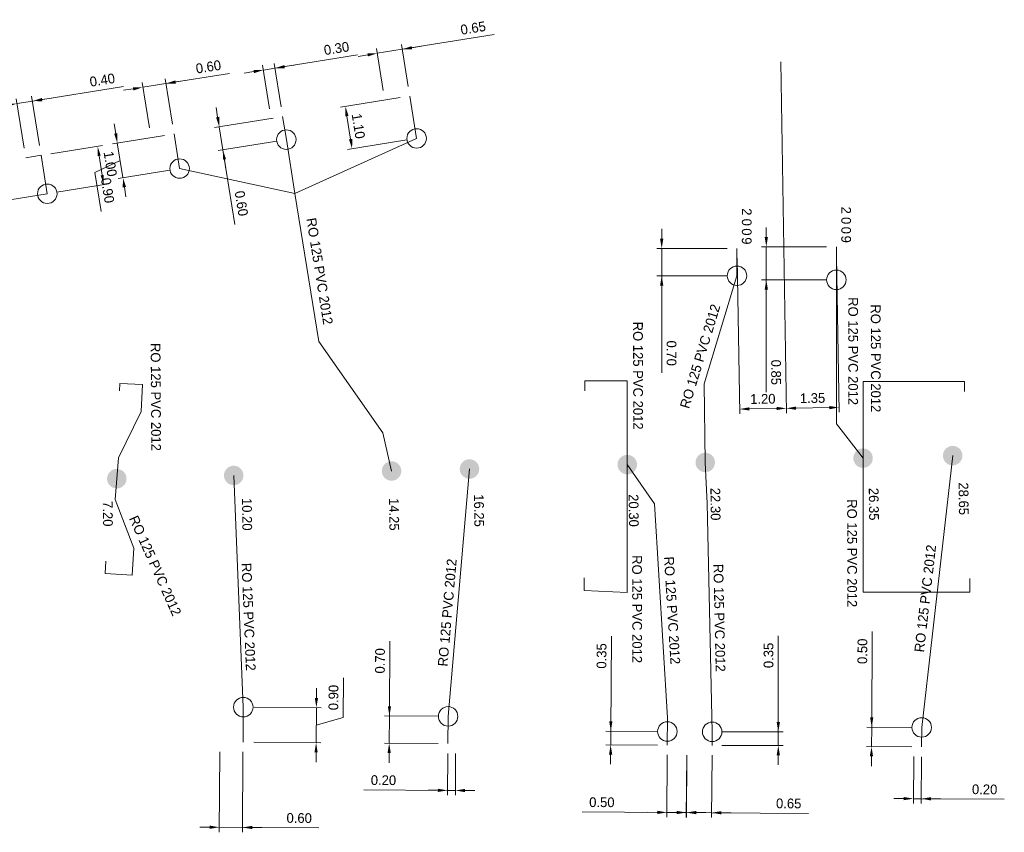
# Model space of a CAD drawing. Header units: metres. Extents: x 134035 to 140154, y 395174 to 396296.
# Tile 3 of 24: x 134109 to 134134, y 395199 to 395220. Entities that reach past the tile are written whole.
import ezdxf
from ezdxf.enums import TextEntityAlignment as Align

# ---------------------------------------------------------------- set-up
doc = ezdxf.new("R2010")
doc.units = ezdxf.units.M
doc.header["$MEASUREMENT"] = 0
for name, color, linetype, lineweight in [('Br-aansl-hulpst gem inlaat', 3, 'Continuous', 0), ('Br-aansl-hulpst gem ontstoppingsstuk', 3, 'Continuous', 0), ('Br-aansl-hulpst rwa inlaat', 4, 'Continuous', 0), ('Br-aansl-leiding gem', 3, 'Continuous', 0), ('Br-aansl-leiding rwa', 4, 'Continuous', 0), ('Br-text-aansl leiding gem', 3, 'Continuous', 0), ('Br-text-aansl leiding rwa en vrwa', 4, 'Continuous', 0), ('Br-text-aansl maatvoering', 7, 'Continuous', 0), ('Br-text-aansl opmerkingen', 7, 'Continuous', 0)]:
    doc.layers.add(name, color=color, linetype=linetype, lineweight=lineweight)
doc.styles.add('2.5mm_0', font='Arial.ttf')
doc.styles.add('Style-ENGINEERING', font='ENGINEERING.shx')
doc.styles.add('Working 1.25mm', font='WORKING.shx', dxfattribs={"height": 0.00125})
doc.dimstyles.new('til-standaard pijl civiel', dxfattribs={"dimtxt": 0.00125, "dimasz": 0.00125, "dimexe": 0.000625, "dimexo": 0.000625, "dimgap": 0.000625, "dimtad": 1, "dimzin": 3, "dimdsep": 46, "dimtxsty": 'Working 1.25mm', "dimcen": 0.09, "dimclrd": 256, "dimazin": 0, "dimtfac": 1, "dimtmove": 1, "dimatfit": 1, "dimfxl": 1, "dimfrac": 2, "dimtolj": 1, "dimtzin": 3, "dimlwd": 0, "dimarcsym": 0})

# ---------------------------------------------------------------- blocks, each defined once
blk = doc.blocks.new('Br0-OS gem')
at = {"layer": 'Br-aansl-hulpst gem ontstoppingsstuk', "color": 3, "linetype": 'Continuous', "lineweight": 0}
blk.add_circle((0, 0), 0.25, dxfattribs=at)
blk = doc.blocks.new('Br0-PI gem')
at = {"layer": 'Br-aansl-hulpst gem inlaat'}
h = blk.add_hatch(color=256, dxfattribs=at)
edge = h.paths.add_edge_path()
edge.add_arc((0, 0), 0.25, 0, 360)
blk = doc.blocks.new('Br0-PI rwa')
at = {"layer": 'Br-aansl-hulpst rwa inlaat'}
h = blk.add_hatch(color=256, dxfattribs=at)
edge = h.paths.add_edge_path()
edge.add_arc((0, 0), 0.25, 0, 360)
blk = doc.blocks.new('*D199')
at = {"layer": 'Br-text-aansl maatvoering', "color": 7, "linetype": 'Continuous', "lineweight": 0}
for p, q in [((134113.958, 395201.47), (134113.944, 395199.409)), ((134114.554, 395201.466), (134114.54, 395199.405))]:
    blk.add_line(p, q, dxfattribs=at)
at = {"layer": 'Br-text-aansl maatvoering', "linetype": 'Continuous', "lineweight": 0}
for p, q in [((134113.695, 395199.536), (134113.445, 395199.538)), ((134114.54, 395199.53), (134113.945, 395199.534)), ((134114.54, 395199.53), (134113.945, 395199.534)), ((134116.501, 395199.517), (134114.54, 395199.53)), ((134114.79, 395199.529), (134115.04, 395199.527))]:
    blk.add_line(p, q, dxfattribs=at)
at = {"layer": 'Br-text-aansl maatvoering', "linetype": 'Continuous'}
for points in [[(134113.695, 395199.578), (134113.695, 395199.494), (134113.945, 395199.534)], [(134114.791, 395199.57), (134114.79, 395199.487), (134114.54, 395199.53)]]:
    blk.add_solid(points, dxfattribs=at)
at = {"layer": 'Defpoints', "color": 0, "linetype": 'Continuous'}
for p in [(134113.96, 395201.72), (134114.556, 395201.716), (134113.945, 395199.534)]:
    blk.add_point(p, dxfattribs=at)
at = {"layer": 'Br-text-aansl maatvoering', "color": 0, "linetype": 'Continuous', "lineweight": 0, "insert": (134115.996, 395199.77), "char_height": 0.25, "attachment_point": 5, "rotation": 359.6023, "style": '2.5mm_0'}
blk.add_mtext('\\A1;\\FENGINEERING;0.60', dxfattribs=at)
blk = doc.blocks.new('*D201')
at = {"layer": 'Br-text-aansl maatvoering', "linetype": 'Continuous', "lineweight": 0}
for p, q in [((134117.122, 395202.354), (134117.129, 395203.366)), ((134116.438, 395202.853), (134116.44, 395203.103)), ((134116.436, 395202.603), (134116.43, 395201.703)), ((134116.436, 395202.603), (134116.43, 395201.703)), ((134116.433, 395202.153), (134117.122, 395202.354)), ((134116.428, 395201.453), (134116.427, 395201.203))]:
    blk.add_line(p, q, dxfattribs=at)
at = {"layer": 'Br-text-aansl maatvoering', "color": 7, "linetype": 'Continuous', "lineweight": 0}
for p, q in [((134114.842, 395202.614), (134116.561, 395202.602)), ((134114.836, 395201.714), (134116.555, 395201.702))]:
    blk.add_line(p, q, dxfattribs=at)
at = {"layer": 'Br-text-aansl maatvoering', "linetype": 'Continuous'}
for points in [[(134116.396, 395202.853), (134116.48, 395202.853), (134116.436, 395202.603)], [(134116.387, 395201.453), (134116.47, 395201.453), (134116.43, 395201.703)]]:
    blk.add_solid(points, dxfattribs=at)
at = {"layer": 'Defpoints', "color": 0, "linetype": 'Continuous'}
for p in [(134114.592, 395202.616), (134114.586, 395201.716), (134116.43, 395201.703)]:
    blk.add_point(p, dxfattribs=at)
at = {"layer": 'Br-text-aansl maatvoering', "color": 0, "linetype": 'Continuous', "lineweight": 0, "insert": (134116.876, 395202.862), "char_height": 0.25, "attachment_point": 5, "rotation": 89.6023, "style": '2.5mm_0'}
blk.add_mtext('\\A1;\\FENGINEERING;0.90', dxfattribs=at)
blk = doc.blocks.new('*D203')
at = {"layer": 'Br-text-aansl maatvoering', "color": 7, "linetype": 'Continuous', "lineweight": 0}
for p, q in [((134119.809, 395201.429), (134119.802, 395200.355)), ((134120.009, 395201.428), (134120.002, 395200.354))]:
    blk.add_line(p, q, dxfattribs=at)
at = {"layer": 'Br-text-aansl maatvoering', "linetype": 'Continuous', "lineweight": 0}
for p, q in [((134117.65, 395200.495), (134119.803, 395200.48)), ((134119.553, 395200.482), (134119.303, 395200.483)), ((134119.803, 395200.48), (134120.003, 395200.479)), ((134119.803, 395200.48), (134120.003, 395200.479)), ((134120.253, 395200.477), (134120.503, 395200.475))]:
    blk.add_line(p, q, dxfattribs=at)
at = {"layer": 'Br-text-aansl maatvoering', "linetype": 'Continuous'}
for points in [[(134119.553, 395200.523), (134119.552, 395200.44), (134119.803, 395200.48)], [(134120.253, 395200.519), (134120.252, 395200.435), (134120.003, 395200.479)]]:
    blk.add_solid(points, dxfattribs=at)
at = {"layer": 'Defpoints', "color": 0, "linetype": 'Continuous'}
for p in [(134119.811, 395201.679), (134120.011, 395201.678), (134120.003, 395200.479)]:
    blk.add_point(p, dxfattribs=at)
at = {"layer": 'Br-text-aansl maatvoering', "color": 0, "linetype": 'Continuous', "lineweight": 0, "insert": (134118.158, 395200.741), "char_height": 0.25, "attachment_point": 5, "rotation": 359.6023, "style": '2.5mm_0'}
blk.add_mtext('\\A1;\\FENGINEERING;0.20', dxfattribs=at)
blk = doc.blocks.new('*D205')
at = {"layer": 'Br-text-aansl maatvoering', "color": 7, "linetype": 'Continuous', "lineweight": 0}
for p, q in [((134125.438, 395201.39), (134125.428, 395199.79)), ((134125.938, 395201.386), (134125.928, 395199.787))]:
    blk.add_line(p, q, dxfattribs=at)
at = {"layer": 'Br-text-aansl maatvoering', "linetype": 'Continuous', "lineweight": 0}
for p, q in [((134123.253, 395199.928), (134125.429, 395199.915)), ((134125.179, 395199.917), (134124.929, 395199.918)), ((134125.429, 395199.915), (134125.929, 395199.912)), ((134125.429, 395199.915), (134125.929, 395199.912)), ((134126.179, 395199.911), (134126.429, 395199.909))]:
    blk.add_line(p, q, dxfattribs=at)
at = {"layer": 'Br-text-aansl maatvoering', "linetype": 'Continuous'}
for points in [[(134125.179, 395199.958), (134125.179, 395199.875), (134125.429, 395199.915)], [(134126.179, 395199.953), (134126.179, 395199.869), (134125.929, 395199.912)]]:
    blk.add_solid(points, dxfattribs=at)
at = {"layer": 'Defpoints', "color": 0, "linetype": 'Continuous'}
for p in [(134125.439, 395201.64), (134125.939, 395201.636), (134125.929, 395199.912)]:
    blk.add_point(p, dxfattribs=at)
at = {"layer": 'Br-text-aansl maatvoering', "color": 0, "linetype": 'Continuous', "lineweight": 0, "insert": (134123.76, 395200.175), "char_height": 0.25, "attachment_point": 5, "rotation": 359.6663, "style": '2.5mm_0'}
blk.add_mtext('\\A1;\\FENGINEERING;0.50', dxfattribs=at)
blk = doc.blocks.new('*D207')
at = {"layer": 'Br-text-aansl maatvoering', "color": 7, "linetype": 'Continuous', "lineweight": 0}
for p, q in [((134125.937, 395201.386), (134125.926, 395199.787)), ((134126.587, 395201.382), (134126.576, 395199.783))]:
    blk.add_line(p, q, dxfattribs=at)
at = {"layer": 'Br-text-aansl maatvoering', "linetype": 'Continuous', "lineweight": 0}
for p, q in [((134125.677, 395199.914), (134125.427, 395199.915)), ((134125.927, 395199.912), (134126.577, 395199.908)), ((134125.927, 395199.912), (134126.577, 395199.908)), ((134129.057, 395199.891), (134126.577, 395199.908)), ((134126.827, 395199.906), (134127.077, 395199.904))]:
    blk.add_line(p, q, dxfattribs=at)
at = {"layer": 'Br-text-aansl maatvoering', "linetype": 'Continuous'}
for points in [[(134125.677, 395199.955), (134125.677, 395199.872), (134125.927, 395199.912)], [(134126.827, 395199.948), (134126.827, 395199.864), (134126.577, 395199.908)]]:
    blk.add_solid(points, dxfattribs=at)
at = {"layer": 'Defpoints', "color": 0, "linetype": 'Continuous'}
for p in [(134125.939, 395201.636), (134126.589, 395201.632), (134126.577, 395199.908)]:
    blk.add_point(p, dxfattribs=at)
at = {"layer": 'Br-text-aansl maatvoering', "color": 0, "linetype": 'Continuous', "lineweight": 0, "insert": (134128.553, 395200.144), "char_height": 0.25, "attachment_point": 5, "rotation": 359.6064, "style": '2.5mm_0'}
blk.add_mtext('\\A1;\\FENGINEERING;0.65', dxfattribs=at)
blk = doc.blocks.new('*D209')
at = {"layer": 'Br-text-aansl maatvoering', "linetype": 'Continuous', "lineweight": 0}
for p, q in [((134118.323, 395204.307), (134118.31, 395202.39)), ((134118.312, 395202.64), (134118.313, 395202.89)), ((134118.31, 395202.39), (134118.305, 395201.69)), ((134118.31, 395202.39), (134118.305, 395201.69)), ((134118.303, 395201.44), (134118.302, 395201.19))]:
    blk.add_line(p, q, dxfattribs=at)
at = {"layer": 'Br-text-aansl maatvoering', "color": 7, "linetype": 'Continuous', "lineweight": 0}
for p, q in [((134119.566, 395202.381), (134118.185, 395202.391)), ((134119.561, 395201.681), (134118.18, 395201.691))]:
    blk.add_line(p, q, dxfattribs=at)
at = {"layer": 'Br-text-aansl maatvoering', "linetype": 'Continuous'}
for points in [[(134118.27, 395202.64), (134118.353, 395202.64), (134118.31, 395202.39)], [(134118.262, 395201.44), (134118.345, 395201.44), (134118.305, 395201.69)]]:
    blk.add_solid(points, dxfattribs=at)
at = {"layer": 'Defpoints', "color": 0, "linetype": 'Continuous'}
for p in [(134119.816, 395202.379), (134118.305, 395201.69), (134119.811, 395201.679)]:
    blk.add_point(p, dxfattribs=at)
at = {"layer": 'Br-text-aansl maatvoering', "color": 0, "linetype": 'Continuous', "lineweight": 0, "insert": (134118.07, 395203.803), "char_height": 0.25, "attachment_point": 5, "rotation": 89.6023, "style": '2.5mm_0'}
blk.add_mtext('\\A1;\\FENGINEERING;0.70', dxfattribs=at)
blk = doc.blocks.new('*D211')
at = {"layer": 'Br-text-aansl maatvoering', "linetype": 'Continuous', "lineweight": 0}
for p, q in [((134124.006, 395204.433), (134123.989, 395202)), ((134123.991, 395202.25), (134123.992, 395202.5)), ((134123.986, 395201.65), (134123.989, 395202)), ((134123.986, 395201.65), (134123.989, 395202)), ((134123.985, 395201.4), (134123.983, 395201.15))]:
    blk.add_line(p, q, dxfattribs=at)
at = {"layer": 'Br-text-aansl maatvoering', "color": 7, "linetype": 'Continuous', "lineweight": 0}
for p, q in [((134125.191, 395201.991), (134123.864, 395202.001)), ((134125.189, 395201.641), (134123.861, 395201.651))]:
    blk.add_line(p, q, dxfattribs=at)
at = {"layer": 'Br-text-aansl maatvoering', "linetype": 'Continuous'}
for points in [[(134123.949, 395202.25), (134124.032, 395202.25), (134123.989, 395202)], [(134123.943, 395201.4), (134124.026, 395201.4), (134123.986, 395201.65)]]:
    blk.add_solid(points, dxfattribs=at)
at = {"layer": 'Defpoints', "color": 0, "linetype": 'Continuous'}
for p in [(134123.989, 395202), (134125.441, 395201.99), (134125.439, 395201.64)]:
    blk.add_point(p, dxfattribs=at)
at = {"layer": 'Br-text-aansl maatvoering', "color": 0, "linetype": 'Continuous', "lineweight": 0, "insert": (134123.753, 395203.929), "char_height": 0.25, "attachment_point": 5, "rotation": 89.5941, "style": '2.5mm_0'}
blk.add_mtext('\\A1;\\FENGINEERING;0.35', dxfattribs=at)
blk = doc.blocks.new('*D213')
at = {"layer": 'Br-text-aansl maatvoering', "linetype": 'Continuous', "lineweight": 0}
for p, q in [((134128.286, 395204.448), (134128.286, 395201.982)), ((134128.286, 395202.232), (134128.286, 395202.482)), ((134128.286, 395201.632), (134128.286, 395201.982)), ((134128.286, 395201.632), (134128.286, 395201.982)), ((134128.286, 395201.382), (134128.286, 395201.132))]:
    blk.add_line(p, q, dxfattribs=at)
at = {"layer": 'Br-text-aansl maatvoering', "color": 7, "linetype": 'Continuous', "lineweight": 0}
for p, q in [((134126.839, 395201.982), (134128.411, 395201.982)), ((134126.839, 395201.632), (134128.411, 395201.632))]:
    blk.add_line(p, q, dxfattribs=at)
at = {"layer": 'Br-text-aansl maatvoering', "linetype": 'Continuous'}
for points in [[(134128.245, 395202.232), (134128.328, 395202.232), (134128.286, 395201.982)], [(134128.245, 395201.382), (134128.328, 395201.382), (134128.286, 395201.632)]]:
    blk.add_solid(points, dxfattribs=at)
at = {"layer": 'Defpoints', "color": 0, "linetype": 'Continuous'}
for p in [(134126.589, 395201.982), (134128.286, 395201.982), (134126.589, 395201.632)]:
    blk.add_point(p, dxfattribs=at)
at = {"layer": 'Br-text-aansl maatvoering', "color": 0, "linetype": 'Continuous', "lineweight": 0, "insert": (134128.036, 395203.942), "char_height": 0.25, "attachment_point": 5, "rotation": 90, "style": '2.5mm_0'}
blk.add_mtext('\\A1;\\FENGINEERING;0.35', dxfattribs=at)
blk = doc.blocks.new('*D215')
at = {"layer": 'Br-text-aansl maatvoering', "linetype": 'Continuous', "lineweight": 0}
for p, q in [((134130.698, 395204.552), (134130.681, 395202.104)), ((134130.682, 395202.354), (134130.684, 395202.604)), ((134130.677, 395201.604), (134130.681, 395202.104)), ((134130.677, 395201.604), (134130.681, 395202.104)), ((134130.675, 395201.354), (134130.674, 395201.104))]:
    blk.add_line(p, q, dxfattribs=at)
at = {"layer": 'Br-text-aansl maatvoering', "color": 7, "linetype": 'Continuous', "lineweight": 0}
for p, q in [((134131.715, 395202.096), (134130.556, 395202.104)), ((134131.712, 395201.596), (134130.552, 395201.604))]:
    blk.add_line(p, q, dxfattribs=at)
at = {"layer": 'Br-text-aansl maatvoering', "linetype": 'Continuous'}
for points in [[(134130.641, 395202.354), (134130.724, 395202.353), (134130.681, 395202.104)], [(134130.634, 395201.354), (134130.717, 395201.353), (134130.677, 395201.604)]]:
    blk.add_solid(points, dxfattribs=at)
at = {"layer": 'Defpoints', "color": 0, "linetype": 'Continuous'}
for p in [(134130.681, 395202.104), (134131.965, 395202.095), (134131.962, 395201.595)]:
    blk.add_point(p, dxfattribs=at)
at = {"layer": 'Br-text-aansl maatvoering', "color": 0, "linetype": 'Continuous', "lineweight": 0, "insert": (134130.444, 395204.048), "char_height": 0.25, "attachment_point": 5, "rotation": 89.6013, "style": '2.5mm_0'}
blk.add_mtext('\\A1;\\FENGINEERING;0.50', dxfattribs=at)
blk = doc.blocks.new('*D217')
at = {"layer": 'Br-text-aansl maatvoering', "color": 7, "linetype": 'Continuous', "lineweight": 0}
for p, q in [((134131.76, 395201.346), (134131.752, 395200.143)), ((134131.96, 395201.345), (134131.952, 395200.141))]:
    blk.add_line(p, q, dxfattribs=at)
at = {"layer": 'Br-text-aansl maatvoering', "linetype": 'Continuous', "lineweight": 0}
for p, q in [((134131.503, 395200.269), (134131.253, 395200.271)), ((134131.753, 395200.268), (134131.953, 395200.266)), ((134131.753, 395200.268), (134131.953, 395200.266)), ((134134.083, 395200.251), (134131.953, 395200.266)), ((134132.203, 395200.264), (134132.453, 395200.263))]:
    blk.add_line(p, q, dxfattribs=at)
at = {"layer": 'Br-text-aansl maatvoering', "linetype": 'Continuous'}
for points in [[(134131.503, 395200.311), (134131.502, 395200.228), (134131.753, 395200.268)], [(134132.203, 395200.306), (134132.202, 395200.223), (134131.953, 395200.266)]]:
    blk.add_solid(points, dxfattribs=at)
at = {"layer": 'Defpoints', "color": 0, "linetype": 'Continuous'}
for p in [(134131.762, 395201.596), (134131.962, 395201.595), (134131.953, 395200.266)]:
    blk.add_point(p, dxfattribs=at)
at = {"layer": 'Br-text-aansl maatvoering', "color": 0, "linetype": 'Continuous', "lineweight": 0, "insert": (134133.579, 395200.505), "char_height": 0.25, "attachment_point": 5, "rotation": 359.6013, "style": '2.5mm_0'}
blk.add_mtext('\\A1;\\FENGINEERING;0.20', dxfattribs=at)
blk = doc.blocks.new('*D291')
at = {"layer": 'Br-text-aansl maatvoering', "linetype": 'Continuous', "lineweight": 0}
for p, q in [((134111.485, 395218.533), (134109.152, 395218.159)), ((134108.51, 395218.056), (134108.263, 395218.016)), ((134108.757, 395218.095), (134109.152, 395218.159)), ((134108.757, 395218.095), (134109.152, 395218.159)), ((134109.399, 395218.198), (134109.646, 395218.238))]:
    blk.add_line(p, q, dxfattribs=at)
at = {"layer": 'Br-text-aansl maatvoering', "color": 7, "linetype": 'Continuous', "lineweight": 0}
for p, q in [((134108.94, 395216.954), (134108.737, 395218.219)), ((134109.335, 395217.017), (134109.132, 395218.282))]:
    blk.add_line(p, q, dxfattribs=at)
at = {"layer": 'Br-text-aansl maatvoering', "linetype": 'Continuous'}
for points in [[(134108.504, 395218.097), (134108.517, 395218.015), (134108.757, 395218.095)], [(134109.392, 395218.24), (134109.405, 395218.157), (134109.152, 395218.159)]]:
    blk.add_solid(points, dxfattribs=at)
at = {"layer": 'Defpoints', "color": 0, "linetype": 'Continuous'}
for p in [(134109.152, 395218.159), (134108.98, 395216.707), (134109.375, 395216.77)]:
    blk.add_point(p, dxfattribs=at)
at = {"layer": 'Br-text-aansl maatvoering', "color": 0, "linetype": 'Continuous', "lineweight": 0, "insert": (134110.945, 395218.7), "char_height": 0.25, "attachment_point": 5, "rotation": 9.1237, "style": '2.5mm_0'}
blk.add_mtext('\\A1;\\FENGINEERING;0.40', dxfattribs=at)
blk = doc.blocks.new('*D293')
at = {"layer": 'Br-text-aansl maatvoering', "linetype": 'Continuous', "lineweight": 0}
for p, q in [((134114.206, 395218.871), (134112.578, 395218.61)), ((134112.578, 395218.61), (134111.986, 395218.515)), ((134112.578, 395218.61), (134111.986, 395218.515)), ((134112.825, 395218.65), (134113.072, 395218.689)), ((134111.739, 395218.476), (134111.492, 395218.436))]:
    blk.add_line(p, q, dxfattribs=at)
at = {"layer": 'Br-text-aansl maatvoering', "color": 7, "linetype": 'Continuous', "lineweight": 0}
for p, q in [((134112.153, 395217.47), (134111.966, 395218.639)), ((134112.746, 395217.565), (134112.558, 395218.734))]:
    blk.add_line(p, q, dxfattribs=at)
at = {"layer": 'Br-text-aansl maatvoering', "linetype": 'Continuous'}
for points in [[(134112.819, 395218.691), (134112.832, 395218.609), (134112.578, 395218.61)], [(134111.732, 395218.517), (134111.746, 395218.434), (134111.986, 395218.515)]]:
    blk.add_solid(points, dxfattribs=at)
at = {"layer": 'Defpoints', "color": 0, "linetype": 'Continuous'}
for p in [(134111.986, 395218.515), (134112.785, 395217.318), (134112.193, 395217.223)]:
    blk.add_point(p, dxfattribs=at)
at = {"layer": 'Br-text-aansl maatvoering', "color": 0, "linetype": 'Continuous', "lineweight": 0, "insert": (134113.667, 395219.038), "char_height": 0.25, "attachment_point": 5, "rotation": 9.1094, "style": '2.5mm_0'}
blk.add_mtext('\\A1;\\FENGINEERING;0.60', dxfattribs=at)
blk = doc.blocks.new('*D295')
at = {"layer": 'Br-text-aansl maatvoering', "linetype": 'Continuous', "lineweight": 0}
for p, q in [((134117.492, 395219.345), (134115.372, 395219.004)), ((134115.619, 395219.044), (134115.866, 395219.084)), ((134114.829, 395218.917), (134114.582, 395218.878)), ((134115.076, 395218.957), (134115.372, 395219.004)), ((134115.076, 395218.957), (134115.372, 395219.004))]:
    blk.add_line(p, q, dxfattribs=at)
at = {"layer": 'Br-text-aansl maatvoering', "color": 7, "linetype": 'Continuous', "lineweight": 0}
for p, q in [((134115.235, 395217.964), (134115.056, 395219.08)), ((134115.532, 395218.011), (134115.352, 395219.128))]:
    blk.add_line(p, q, dxfattribs=at)
at = {"layer": 'Br-text-aansl maatvoering', "linetype": 'Continuous'}
for points in [[(134115.613, 395219.085), (134115.626, 395219.003), (134115.372, 395219.004)], [(134114.823, 395218.958), (134114.836, 395218.876), (134115.076, 395218.957)]]:
    blk.add_solid(points, dxfattribs=at)
at = {"layer": 'Defpoints', "color": 0, "linetype": 'Continuous'}
for p in [(134115.372, 395219.004), (134115.275, 395217.717), (134115.571, 395217.765)]:
    blk.add_point(p, dxfattribs=at)
at = {"layer": 'Br-text-aansl maatvoering', "color": 0, "linetype": 'Continuous', "lineweight": 0, "insert": (134116.953, 395219.511), "char_height": 0.25, "attachment_point": 5, "rotation": 9.1148, "style": '2.5mm_0'}
blk.add_mtext('\\A1;\\FENGINEERING;0.30', dxfattribs=at)
blk = doc.blocks.new('*D297')
at = {"layer": 'Br-text-aansl maatvoering', "linetype": 'Continuous', "lineweight": 0}
for p, q in [((134120.997, 395219.866), (134118.641, 395219.489)), ((134118.888, 395219.528), (134119.135, 395219.568)), ((134117.753, 395219.346), (134117.506, 395219.307)), ((134117.999, 395219.386), (134118.641, 395219.489)), ((134117.999, 395219.386), (134118.641, 395219.489))]:
    blk.add_line(p, q, dxfattribs=at)
at = {"layer": 'Br-text-aansl maatvoering', "color": 7, "linetype": 'Continuous', "lineweight": 0}
for p, q in [((134118.794, 395218.535), (134118.622, 395219.612)), ((134118.152, 395218.432), (134117.98, 395219.509))]:
    blk.add_line(p, q, dxfattribs=at)
at = {"layer": 'Br-text-aansl maatvoering', "linetype": 'Continuous'}
for points in [[(134118.882, 395219.569), (134118.895, 395219.487), (134118.641, 395219.489)], [(134117.746, 395219.387), (134117.759, 395219.305), (134117.999, 395219.386)]]:
    blk.add_solid(points, dxfattribs=at)
at = {"layer": 'Defpoints', "color": 0, "linetype": 'Continuous'}
for p in [(134118.641, 395219.489), (134118.834, 395218.288), (134118.192, 395218.185)]:
    blk.add_point(p, dxfattribs=at)
at = {"layer": 'Br-text-aansl maatvoering', "color": 0, "linetype": 'Continuous', "lineweight": 0, "insert": (134120.458, 395220.033), "char_height": 0.25, "attachment_point": 5, "rotation": 9.1081, "style": '2.5mm_0'}
blk.add_mtext('\\A1;\\FENGINEERING;0.65', dxfattribs=at)
blk = doc.blocks.new('*D299')
at = {"layer": 'Br-text-aansl maatvoering', "linetype": 'Continuous', "lineweight": 0}
for p, q in [((134111.291, 395217.332), (134111.251, 395217.578)), ((134111.33, 395217.085), (134111.473, 395216.196)), ((134111.33, 395217.085), (134111.473, 395216.196)), ((134111.402, 395216.64), (134110.755, 395216.328)), ((134110.755, 395216.328), (134110.916, 395215.329)), ((134111.512, 395215.949), (134111.552, 395215.702))]:
    blk.add_line(p, q, dxfattribs=at)
at = {"layer": 'Br-text-aansl maatvoering', "color": 7, "linetype": 'Continuous', "lineweight": 0}
for p, q in [((134112.539, 395217.278), (134111.207, 395217.065)), ((134112.681, 395216.39), (134111.349, 395216.176))]:
    blk.add_line(p, q, dxfattribs=at)
at = {"layer": 'Br-text-aansl maatvoering', "linetype": 'Continuous'}
for points in [[(134111.332, 395217.338), (134111.25, 395217.325), (134111.33, 395217.085)], [(134111.554, 395215.956), (134111.471, 395215.943), (134111.473, 395216.196)]]:
    blk.add_solid(points, dxfattribs=at)
at = {"layer": 'Defpoints', "color": 0, "linetype": 'Continuous'}
for p in [(134112.785, 395217.318), (134112.928, 395216.429), (134111.473, 395216.196)]:
    blk.add_point(p, dxfattribs=at)
at = {"layer": 'Br-text-aansl maatvoering', "color": 0, "linetype": 'Continuous', "lineweight": 0, "insert": (134111.082, 395215.868), "char_height": 0.25, "attachment_point": 5, "rotation": 279.1094, "style": '2.5mm_0'}
blk.add_mtext('\\A1;\\FENGINEERING;0.90', dxfattribs=at)
blk = doc.blocks.new('*D301')
at = {"layer": 'Br-text-aansl maatvoering', "linetype": 'Continuous', "lineweight": 0}
for p, q in [((134113.904, 395217.75), (134113.864, 395217.997)), ((134114.039, 395216.911), (134113.944, 395217.503)), ((134114.039, 395216.911), (134113.944, 395217.503)), ((134114.346, 395214.995), (134114.039, 395216.911)), ((134114.078, 395216.664), (134114.118, 395216.417))]:
    blk.add_line(p, q, dxfattribs=at)
at = {"layer": 'Br-text-aansl maatvoering', "color": 7, "linetype": 'Continuous', "lineweight": 0}
for p, q in [((134115.324, 395217.725), (134113.82, 395217.484)), ((134115.419, 395217.132), (134113.915, 395216.891))]:
    blk.add_line(p, q, dxfattribs=at)
at = {"layer": 'Br-text-aansl maatvoering', "linetype": 'Continuous'}
for points in [[(134113.945, 395217.757), (134113.863, 395217.744), (134113.944, 395217.503)], [(134114.119, 395216.671), (134114.037, 395216.658), (134114.039, 395216.911)]]:
    blk.add_solid(points, dxfattribs=at)
at = {"layer": 'Defpoints', "color": 0, "linetype": 'Continuous'}
for p in [(134115.571, 395217.765), (134113.944, 395217.503), (134115.666, 395217.172)]:
    blk.add_point(p, dxfattribs=at)
at = {"layer": 'Br-text-aansl maatvoering', "color": 0, "linetype": 'Continuous', "lineweight": 0, "insert": (134114.513, 395215.535), "char_height": 0.25, "attachment_point": 5, "rotation": 279.1148, "style": '2.5mm_0'}
blk.add_mtext('\\A1;\\FENGINEERING;0.60', dxfattribs=at)
blk = doc.blocks.new('*D303')
at = {"layer": 'Br-text-aansl maatvoering', "color": 7, "linetype": 'Continuous', "lineweight": 0}
for p, q in [((134118.587, 395218.248), (134117.057, 395218.003)), ((134118.761, 395217.162), (134117.231, 395216.917))]:
    blk.add_line(p, q, dxfattribs=at)
at = {"layer": 'Br-text-aansl maatvoering', "linetype": 'Continuous', "lineweight": 0}
blk.add_line((134117.22, 395217.776), (134117.315, 395217.183), dxfattribs=at)
at = {"layer": 'Br-text-aansl maatvoering', "linetype": 'Continuous'}
for points in [[(134117.261, 395217.783), (134117.179, 395217.769), (134117.18, 395218.023)], [(134117.356, 395217.19), (134117.273, 395217.177), (134117.354, 395216.937)]]:
    blk.add_solid(points, dxfattribs=at)
at = {"layer": 'Defpoints', "color": 0, "linetype": 'Continuous'}
for p in [(134118.834, 395218.288), (134119.008, 395217.202), (134117.354, 395216.937)]:
    blk.add_point(p, dxfattribs=at)
at = {"layer": 'Br-text-aansl maatvoering', "color": 0, "linetype": 'Continuous', "lineweight": 0, "insert": (134117.514, 395217.519), "char_height": 0.25, "attachment_point": 5, "rotation": 279.1081, "style": '2.5mm_0'}
blk.add_mtext('\\A1;\\FENGINEERING;1.10', dxfattribs=at)
blk = doc.blocks.new('*D305')
at = {"layer": 'Br-text-aansl maatvoering', "color": 7, "linetype": 'Continuous', "lineweight": 0}
for p, q in [((134109.622, 395216.81), (134110.948, 395217.023)), ((134109.78, 395215.823), (134111.106, 395216.036))]:
    blk.add_line(p, q, dxfattribs=at)
at = {"layer": 'Br-text-aansl maatvoering', "linetype": 'Continuous', "lineweight": 0}
blk.add_line((134110.864, 395216.756), (134110.943, 395216.263), dxfattribs=at)
at = {"layer": 'Br-text-aansl maatvoering', "linetype": 'Continuous'}
for points in [[(134110.905, 395216.763), (134110.823, 395216.75), (134110.824, 395217.003)], [(134110.984, 395216.269), (134110.902, 395216.256), (134110.983, 395216.016)]]:
    blk.add_solid(points, dxfattribs=at)
at = {"layer": 'Defpoints', "color": 0, "linetype": 'Continuous'}
for p in [(134109.375, 395216.77), (134110.983, 395216.016), (134109.534, 395215.783)]:
    blk.add_point(p, dxfattribs=at)
at = {"layer": 'Br-text-aansl maatvoering', "color": 0, "linetype": 'Continuous', "lineweight": 0, "insert": (134111.15, 395216.549), "char_height": 0.25, "attachment_point": 5, "rotation": 279.1237, "style": '2.5mm_0'}
blk.add_mtext('\\A1;\\FENGINEERING;1.00', dxfattribs=at)
blk = doc.blocks.new('*D323')
at = {"layer": 'Br-text-aansl maatvoering', "linetype": 'Continuous', "lineweight": 0}
for p, q in [((134127.978, 395214.671), (134127.978, 395214.921)), ((134127.978, 395214.421), (134127.978, 395213.576)), ((134127.978, 395214.421), (134127.978, 395213.576)), ((134127.978, 395210.697), (134127.978, 395213.576)), ((134127.978, 395213.326), (134127.978, 395213.076))]:
    blk.add_line(p, q, dxfattribs=at)
at = {"layer": 'Br-text-aansl maatvoering', "color": 7, "linetype": 'Continuous', "lineweight": 0}
for p, q in [((134129.526, 395214.421), (134127.853, 395214.421)), ((134129.526, 395213.576), (134127.853, 395213.576))]:
    blk.add_line(p, q, dxfattribs=at)
at = {"layer": 'Br-text-aansl maatvoering', "linetype": 'Continuous'}
for points in [[(134128.02, 395214.671), (134127.936, 395214.671), (134127.978, 395214.421)], [(134128.02, 395213.326), (134127.936, 395213.326), (134127.978, 395213.576)]]:
    blk.add_solid(points, dxfattribs=at)
at = {"layer": 'Defpoints', "color": 0, "linetype": 'Continuous'}
for p in [(134129.776, 395214.421), (134127.978, 395213.576), (134129.776, 395213.576)]:
    blk.add_point(p, dxfattribs=at)
at = {"layer": 'Br-text-aansl maatvoering', "color": 0, "linetype": 'Continuous', "lineweight": 0, "insert": (134128.228, 395211.203), "char_height": 0.25, "attachment_point": 5, "rotation": 270, "style": '2.5mm_0'}
blk.add_mtext('\\A1;\\FENGINEERING;0.85', dxfattribs=at)
blk = doc.blocks.new('*D325')
at = {"layer": 'Br-text-aansl maatvoering', "linetype": 'Continuous', "lineweight": 0}
for p, q in [((134125.295, 395214.63), (134125.295, 395214.88)), ((134125.295, 395214.38), (134125.295, 395213.68)), ((134125.295, 395214.38), (134125.295, 395213.68)), ((134125.295, 395211.188), (134125.295, 395213.68)), ((134125.295, 395213.43), (134125.295, 395213.18))]:
    blk.add_line(p, q, dxfattribs=at)
at = {"layer": 'Br-text-aansl maatvoering', "color": 7, "linetype": 'Continuous', "lineweight": 0}
for p, q in [((134126.976, 395214.38), (134125.17, 395214.38)), ((134126.976, 395213.68), (134125.17, 395213.68))]:
    blk.add_line(p, q, dxfattribs=at)
at = {"layer": 'Br-text-aansl maatvoering', "linetype": 'Continuous'}
for points in [[(134125.336, 395214.63), (134125.253, 395214.63), (134125.295, 395214.38)], [(134125.336, 395213.43), (134125.253, 395213.43), (134125.295, 395213.68)]]:
    blk.add_solid(points, dxfattribs=at)
at = {"layer": 'Defpoints', "color": 0, "linetype": 'Continuous'}
for p in [(134127.226, 395214.38), (134125.295, 395213.68), (134127.226, 395213.68)]:
    blk.add_point(p, dxfattribs=at)
at = {"layer": 'Br-text-aansl maatvoering', "color": 0, "linetype": 'Continuous', "lineweight": 0, "insert": (134125.545, 395211.694), "char_height": 0.25, "attachment_point": 5, "rotation": 270, "style": '2.5mm_0'}
blk.add_mtext('\\A1;\\FENGINEERING;0.70', dxfattribs=at)
blk = doc.blocks.new('*D331')
at = {"layer": 'Br-text-aansl maatvoering', "color": 7, "linetype": 'Continuous', "lineweight": 0}
for p, q in [((134128.348, 395219.168), (134128.494, 395210.155)), ((134129.78, 395214.171), (134129.845, 395210.177))]:
    blk.add_line(p, q, dxfattribs=at)
at = {"layer": 'Br-text-aansl maatvoering', "linetype": 'Continuous', "lineweight": 0}
blk.add_line((134128.742, 395210.284), (134129.593, 395210.298), dxfattribs=at)
at = {"layer": 'Br-text-aansl maatvoering', "linetype": 'Continuous'}
for points in [[(134128.742, 395210.325), (134128.743, 395210.242), (134128.492, 395210.28)], [(134129.592, 395210.339), (134129.594, 395210.256), (134129.843, 395210.302)]]:
    blk.add_solid(points, dxfattribs=at)
at = {"layer": 'Defpoints', "color": 0, "linetype": 'Continuous'}
for p in [(134128.344, 395219.418), (134129.776, 395214.421), (134129.843, 395210.302)]:
    blk.add_point(p, dxfattribs=at)
at = {"layer": 'Br-text-aansl maatvoering', "color": 0, "linetype": 'Continuous', "lineweight": 0, "insert": (134129.164, 395210.541), "char_height": 0.25, "attachment_point": 5, "rotation": 0.9303, "style": '2.5mm_0'}
blk.add_mtext('\\A1;\\FENGINEERING;1.35', dxfattribs=at)
blk = doc.blocks.new('*D333')
at = {"layer": 'Br-text-aansl maatvoering', "color": 7, "linetype": 'Continuous', "lineweight": 0}
for p, q in [((134128.348, 395219.168), (134128.495, 395210.155)), ((134127.23, 395214.13), (134127.295, 395210.135))]:
    blk.add_line(p, q, dxfattribs=at)
at = {"layer": 'Br-text-aansl maatvoering', "linetype": 'Continuous', "lineweight": 0}
blk.add_line((134128.243, 395210.276), (134127.543, 395210.264), dxfattribs=at)
at = {"layer": 'Br-text-aansl maatvoering', "linetype": 'Continuous'}
for points in [[(134127.542, 395210.306), (134127.543, 395210.223), (134127.293, 395210.26)], [(134128.242, 395210.317), (134128.243, 395210.234), (134128.493, 395210.28)]]:
    blk.add_solid(points, dxfattribs=at)
at = {"layer": 'Defpoints', "color": 0, "linetype": 'Continuous'}
for p in [(134128.344, 395219.418), (134127.226, 395214.38), (134127.293, 395210.26)]:
    blk.add_point(p, dxfattribs=at)
at = {"layer": 'Br-text-aansl maatvoering', "color": 0, "linetype": 'Continuous', "lineweight": 0, "insert": (134127.889, 395210.52), "char_height": 0.25, "attachment_point": 5, "rotation": 0.932, "style": '2.5mm_0'}
blk.add_mtext('\\A1;\\FENGINEERING;1.20', dxfattribs=at)

msp = doc.modelspace()

# ---------------------------------------------------------------- linework, layer by layer
at = {"layer": 'Br-aansl-leiding gem'}
msp.add_line((134112.928, 395216.429), (134115.888, 395215.79), dxfattribs=at)
at = {"layer": 'Br-aansl-leiding gem', "flags": 128}
for points in [[(134118.834, 395218.288), (134118.834, 395218.288), (134119.008, 395217.202), (134115.888, 395215.79)], [(134115.571, 395217.765), (134115.571, 395217.765), (134115.666, 395217.172), (134115.888, 395215.79)], [(134115.571, 395217.765), (134115.666, 395217.172), (134115.888, 395215.79), (134116.497, 395211.997), (134118.138, 395209.647), (134118.365, 395208.672)], [(134112.785, 395217.318), (134112.785, 395217.318), (134112.928, 395216.429)], [(134108.98, 395216.707), (134109.375, 395216.77), (134109.534, 395215.783), (134106.969, 395215.371)], [(134127.226, 395214.38), (134127.226, 395213.68), (134126.38, 395210.909), (134126.412, 395208.891)], [(134129.776, 395214.421), (134129.776, 395213.576), (134129.776, 395209.881), (134130.46, 395209.002)], [(134131.962, 395201.595), (134131.962, 395201.595), (134131.965, 395202.095), (134132.759, 395209.066)], [(134119.811, 395201.679), (134119.811, 395201.679), (134119.816, 395202.379), (134120.364, 395208.724)], [(134125.439, 395201.64), (134125.439, 395201.64), (134125.444, 395202.34), (134125.108, 395207.833), (134124.412, 395208.836)], [(134126.589, 395201.632), (134126.589, 395201.982), (134126.462, 395207.839), (134126.412, 395208.891)], [(134114.556, 395201.716), (134114.556, 395201.716), (134114.562, 395202.616), (134114.316, 395208.558)]]:
    msp.add_lwpolyline(points, dxfattribs=at)
at = {"layer": 'Br-aansl-leiding rwa'}
for p, q in [((134124.412, 395205.552), (134124.412, 395210.988)), ((134130.46, 395210.964), (134130.46, 395205.568)), ((134111.276, 395207.944), (134111.359, 395209.007))]:
    msp.add_line(p, q, dxfattribs=at)
at = {"layer": 'Br-aansl-leiding rwa', "flags": 128}
for points in [[(134123.322, 395210.727), (134123.322, 395210.988), (134124.412, 395210.988)], [(134133.061, 395210.711), (134133.061, 395210.964), (134130.46, 395210.964)], [(134111.384, 395210.727), (134111.393, 395210.919), (134111.974, 395210.891), (134111.941, 395210.198), (134111.359, 395209.007)], [(134111.038, 395206.358), (134111.019, 395206.044), (134111.712, 395206.003), (134111.753, 395206.696), (134111.276, 395207.944)], [(134123.306, 395205.928), (134123.306, 395205.606), (134124.412, 395205.552)], [(134133.196, 395205.912), (134133.196, 395205.568), (134130.46, 395205.568)]]:
    msp.add_lwpolyline(points, dxfattribs=at)

# ---------------------------------------------------------------- block references
at = {"layer": 'Br-aansl-hulpst gem inlaat'}
for p in [(134132.759, 395209.066), (134120.364, 395208.724), (134124.412, 395208.836), (134126.412, 395208.891), (134114.316, 395208.558), (134118.365, 395208.672)]:
    msp.add_blockref('Br0-PI gem', p, dxfattribs=at)
at = {"layer": 'Br-aansl-hulpst gem ontstoppingsstuk', "color": 3, "linetype": 'Continuous', "lineweight": 0}
for p in [(134115.666, 395217.172), (134119.008, 395217.202), (134112.928, 395216.429), (134109.534, 395215.783), (134127.226, 395213.68), (134129.776, 395213.576), (134114.562, 395202.616), (134119.816, 395202.379), (134125.441, 395201.99), (134126.589, 395201.982), (134131.965, 395202.095)]:
    msp.add_blockref('Br0-OS gem', p, dxfattribs=at)
at = {"layer": 'Br-aansl-hulpst rwa inlaat'}
for p in [(134130.46, 395209.002), (134111.317, 395208.475)]:
    msp.add_blockref('Br0-PI rwa', p, dxfattribs=at)

# ---------------------------------------------------------------- texts
at = {"layer": 'Br-text-aansl leiding gem', "style": 'Style-ENGINEERING'}
for rotation, p in [(279.1148, (134116.398, 395213.777)), (270, (134130.081, 395211.747)), (73.0225, (134126.399, 395211.579)), (83.5046, (134132.179, 395205.388)), (272.3675, (134114.574, 395204.927)), (85.0638, (134119.918, 395205.03)), (273.5026, (134125.438, 395205.089)), (271.2429, (134126.651, 395204.904))]:
    msp.add_text('RO 125 PVC 2012', height=0.25, rotation=rotation, dxfattribs=at).set_placement(p, align=Align.CENTER)
at = {"layer": 'Br-text-aansl leiding rwa en vrwa', "style": 'Style-ENGINEERING'}
for rotation, p in [(270.0733, (134130.661, 395211.562)), (270.0733, (134124.563, 395211.118)), (270.3198, (134112.194, 395210.571)), (270.0733, (134130.054, 395206.564)), (294.0758, (134112.189, 395206.193)), (270.0733, (134124.539, 395205.13))]:
    msp.add_text('RO 125 PVC 2012', height=0.25, rotation=rotation, dxfattribs=at).set_placement(p, align=Align.CENTER)
at = {"layer": 'Br-text-aansl maatvoering', "linetype": 'Continuous', "lineweight": 0, "style": 'Style-ENGINEERING'}
for s, p in [('22.30', (134126.68, 395207.405)), ('26.35', (134130.742, 395207.404)), ('28.65', (134133.046, 395207.543)), ('10.20', (134114.664, 395207.144)), ('14.25', (134118.436, 395207.143)), ('16.25', (134120.615, 395207.24)), ('20.30', (134124.582, 395207.241)), ('7.20', (134111.091, 395207.249))]:
    msp.add_text(s, height=0.25, rotation=270.7238, dxfattribs=at).set_placement(p, align=Align.MIDDLE_RIGHT)
at = {"layer": 'Br-text-aansl opmerkingen', "style": 'Style-ENGINEERING'}
for s, p in [('2', (134127.476, 395215.226)), ('2', (134130.026, 395215.268)), ('0', (134127.476, 395214.959)), ('0', (134130.026, 395215.001)), ('0', (134127.476, 395214.711)), ('0', (134130.026, 395214.753)), ('9', (134127.476, 395214.482)), ('9', (134130.026, 395214.524))]:
    msp.add_text(s, height=0.25, rotation=270, dxfattribs=at).set_placement(p, align=Align.MIDDLE_RIGHT)

# ---------------------------------------------------------------- dimensions: what is measured, and where the dimension line sits
at = {"layer": 'Br-text-aansl maatvoering', "linetype": 'Continuous', "lineweight": 0}
for base, p1, p2, angle, picture, middle in [((134118.641, 395219.489), (134118.192, 395218.185), (134118.834, 395218.288), 9.1081, '*D297', (134120.458, 395220.033)), ((134115.372, 395219.004), (134115.275, 395217.717), (134115.571, 395217.765), 9.1148, '*D295', (134116.953, 395219.511)), ((134111.986, 395218.515), (134112.785, 395217.318), (134112.193, 395217.223), 189.1094, '*D293', (134113.667, 395219.038)), ((134109.152, 395218.159), (134108.98, 395216.707), (134109.375, 395216.77), 9.1237, '*D291', (134110.945, 395218.7)), ((134113.944, 395217.503), (134115.666, 395217.172), (134115.571, 395217.765), 99.1148, '*D301', (134114.513, 395215.535)), ((134125.295, 395213.68), (134127.226, 395214.38), (134127.226, 395213.68), 270, '*D325', (134125.545, 395211.694)), ((134127.9778, 395213.5759), (134129.776, 395214.4214), (134129.776, 395213.5759), 270, '*D323', (134128.2278, 395211.2032)), ((134123.989, 395202), (134125.439, 395201.64), (134125.441, 395201.99), 89.5941, '*D211', (134123.753, 395203.929)), ((134128.286, 395201.982), (134126.589, 395201.632), (134126.589, 395201.982), 90, '*D213', (134128.036, 395203.942)), ((134130.681, 395202.104), (134131.962, 395201.595), (134131.965, 395202.095), 89.6013, '*D215', (134130.444, 395204.048)), ((134118.305, 395201.69), (134119.816, 395202.379), (134119.811, 395201.679), 269.6023, '*D209', (134118.07, 395203.803)), ((134113.945, 395199.534), (134114.556, 395201.716), (134113.96, 395201.72), 179.6023, '*D199', (134115.996, 395199.77)), ((134120.003, 395200.479), (134119.811, 395201.679), (134120.011, 395201.678), 359.6023, '*D203', (134118.158, 395200.741)), ((134125.929, 395199.912), (134125.439, 395201.64), (134125.939, 395201.636), 359.6663, '*D205', (134123.76, 395200.175)), ((134126.577, 395199.908), (134125.939, 395201.636), (134126.589, 395201.632), 359.6064, '*D207', (134128.553, 395200.144)), ((134131.953, 395200.266), (134131.762, 395201.596), (134131.962, 395201.595), 359.6013, '*D217', (134133.579, 395200.505))]:
    dim = msp.add_linear_dim(base=base, p1=p1, p2=p2, angle=angle, text='\\FENGINEERING;<>', dimstyle='til-standaard pijl civiel', override={"dimtxt": 0.25, "dimasz": 0.25, "dimexe": 0.125, "dimexo": 0.25, "dimgap": 0.125, "dimtxsty": '2.5mm_0', "dimclre": 7, "dimlwe": 0}, dxfattribs=at)
    dim.commit()
    dim.dimension.update_dxf_attribs({"geometry": picture, "text_midpoint": middle, "dimtype": 160})
for base, p1, p2, angle, picture, middle in [((134127.293, 395210.26), (134128.344, 395219.418), (134127.226, 395214.38), 180.932, '*D333', (134127.889, 395210.52)), ((134129.843, 395210.302), (134128.344, 395219.418), (134129.776, 395214.421), 0.9303, '*D331', (134129.164, 395210.541)), ((134117.354, 395216.937), (134118.834, 395218.288), (134119.008, 395217.202), 279.1081, '*D303', (134117.514, 395217.519)), ((134111.473, 395216.196), (134112.785, 395217.318), (134112.928, 395216.429), 279.1094, '*D299', (134111.022, 395216.244)), ((134110.983, 395216.016), (134109.375, 395216.77), (134109.534, 395215.783), 279.1237, '*D305', (134111.15, 395216.549)), ((134116.43, 395201.703), (134114.592, 395202.616), (134114.586, 395201.716), 269.6023, '*D201', (134116.873, 395202.481))]:
    dim = msp.add_linear_dim(base=base, p1=p1, p2=p2, angle=angle, text='\\FENGINEERING;<>', dimstyle='til-standaard pijl civiel', override={"dimtxt": 0.25, "dimasz": 0.25, "dimexe": 0.125, "dimexo": 0.25, "dimgap": 0.125, "dimtxsty": '2.5mm_0', "dimclre": 7, "dimlwe": 0}, dxfattribs=at)
    dim.commit()
    dim.dimension.update_dxf_attribs({"geometry": picture, "text_midpoint": middle})

doc.saveas('drawing.dxf')
